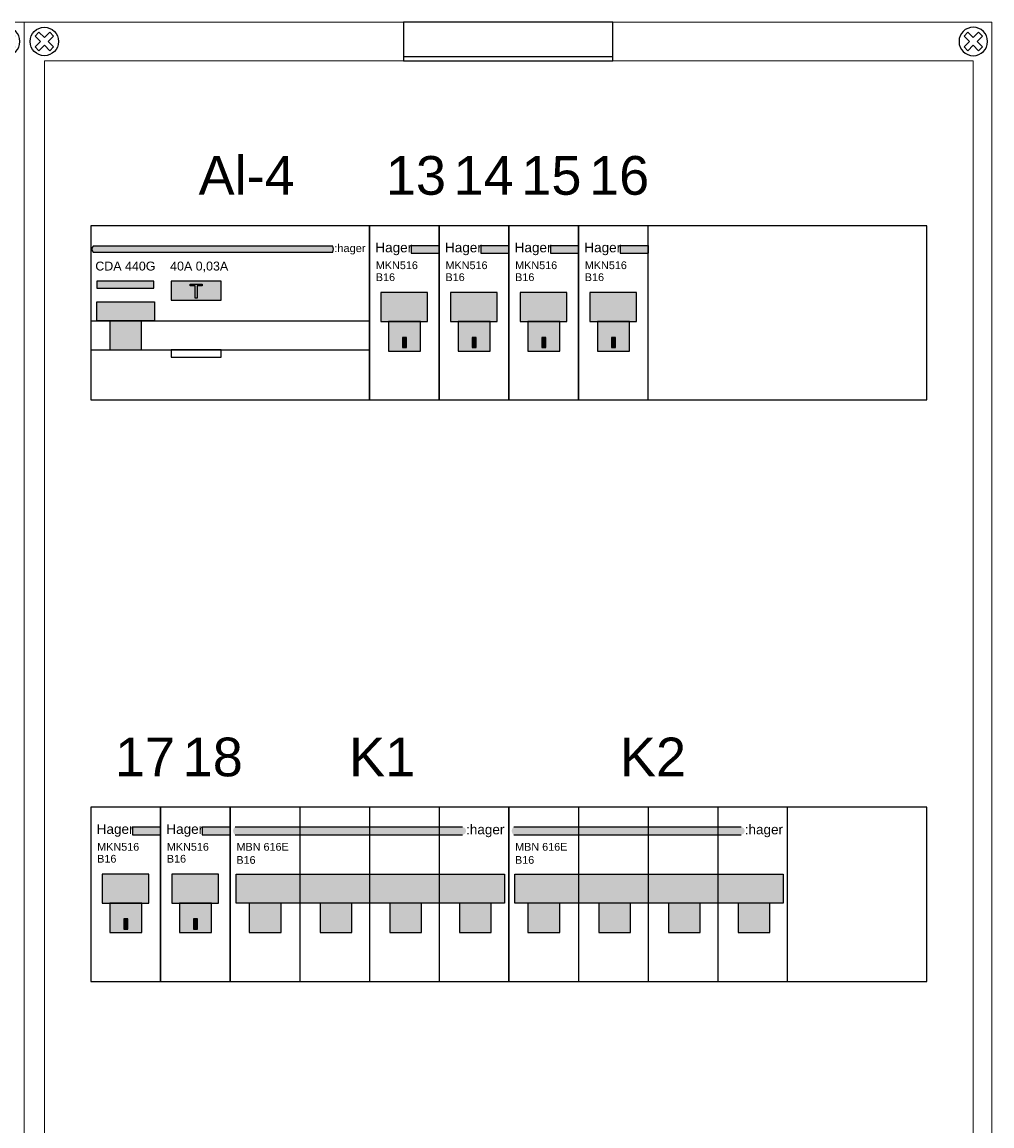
# Model space of a CAD drawing. Header units: millimetres. Extents: x -28773 to 440, y 8099 to 27744.
# Tile 15 of 17: x -26278 to -23772, y 24402 to 27253. Entities that reach past the tile are written whole.
import ezdxf
from ezdxf.enums import TextEntityAlignment as Align

# ---------------------------------------------------------------- set-up
doc = ezdxf.new("R2010")
doc.units = ezdxf.units.MM
doc.header["$LTSCALE"] = 100
for name, color, linetype in [('EL$6----', 7, 'Continuous'), ('EL6112--', 7, 'Continuous'), ('PDF_Geometry', 7, 'Continuous')]:
    doc.layers.add(name, color=color, linetype=linetype)
doc.styles.add('Arial', font='arial.ttf')

# ---------------------------------------------------------------- blocks, each defined once
blk = doc.blocks.new('schroef')
at = {"layer": 'EL6112--', "color": 0}
for p, q in [((-23.8, 13.9), (-13.9, 23.8)), ((-9.9, 0), (-23.8, 13.9)), ((0, 9.9), (-13.9, 23.8)), ((23.8, -13.9), (9.9, 0)), ((13.9, -23.8), (0, -9.9)), ((13.9, -23.8), (23.8, -13.9))]:
    blk.add_line(p, q, dxfattribs=at)
for points in [[(0, -9.9), (-13.9, -23.8), (-23.8, -13.9), (-9.9, 0)], [(0, 9.9), (13.9, 23.8), (23.8, 13.9), (9.9, 0)]]:
    blk.add_lwpolyline(points, dxfattribs=at)
blk.add_circle((0, 0), 36.8, dxfattribs=at)
blk = doc.blocks.new('*U33')
for points in [[(979.6, -100.1), (1520.8, -100.1), (1520.8, 0), (979.6, 0)], [(172, -976.1), (2332, -976.1), (2332, -526.1), (172, -526.1)], [(172, -2478.4), (2332, -2478.4), (2332, -2028.4), (172, -2028.4)]]:
    blk.add_lwpolyline(points, close=True)
blk.add_lwpolyline([(1520.8, -90.1), (979.6, -90.1)])
at = {"layer": 'PDF_Geometry', "lineweight": 5}
blk.add_lwpolyline([(0, -6009), (0, 0), (2500.4, 0), (2500.4, -6009), (0, -6009)], dxfattribs=at)
blk.add_lwpolyline([(2452.2, -5909), (51.9, -5909), (51.9, -100.1), (2452.2, -100.1)], close=True, dxfattribs=at)
at = {"rotation": 180}
blk.add_blockref('schroef', (51.9, -50.1), dxfattribs=at)
at = {"xscale": -1, "rotation": 180}
blk.add_blockref('schroef', (2452.2, -50.1), dxfattribs=at)
blk = doc.blocks.new('*U43')
h = blk.add_hatch(color=160)
h.dxf.hatch_style = 1
edge = h.paths.add_edge_path()
edge.add_arc((-340, -60.9), 12.5, 126.8699, 233.1301)
edge.add_line((-347.5, -70.9), (240.2, -70.9))
edge.add_arc((239.5, -60.9), 10, 273.6694, 446.3306)
edge.add_line((240.2, -50.9), (-347.5, -50.9))
h = blk.add_hatch(color=8)
h.dxf.hatch_style = 1
h.paths.add_polyline_path([(348.5, -172.8), (-344.6, -172.8), (-344.6, -247.8), (348.5, -247.8)])
for points in [[(-310.7, -323.6), (-228.5, -323.6), (-228.5, -247.8), (-310.7, -247.8)], [(-127.6, -323.6), (-45.4, -323.6), (-45.4, -247.8), (-127.6, -247.8)], [(52.4, -323.6), (134.6, -323.6), (134.6, -247.8), (52.4, -247.8)], [(232.4, -323.6), (314.6, -323.6), (314.6, -247.8), (232.4, -247.8)]]:
    blk.add_hatch(color=8).paths.add_polyline_path(points)
at = {"color": 0}
for p, q in [((-347.5, -50.9), (240.2, -50.9)), ((-347.5, -70.9), (240.2, -70.9))]:
    blk.add_line(p, q, dxfattribs=at)
blk.add_lwpolyline([(-360, 0), (-360, -450), (360, -450), (360, 0), (-360, 0)], dxfattribs=at)
at = {"flags": 128}
for points in [[(-180, 0), (-180, -450)], [(0, 0), (0, -450)], [(180, 0), (180, -450)]]:
    blk.add_lwpolyline(points, dxfattribs=at)
blk.add_lwpolyline([(-344.6, -247.8), (-344.6, -172.8), (348.5, -172.8), (348.5, -247.8)], close=True, dxfattribs=at)
at = {"color": 0}
for points in [[(-310.7, -323.6), (-228.5, -323.6), (-228.5, -247.8), (-310.7, -247.8)], [(-310.7, -323.6), (-228.5, -323.6), (-228.5, -247.8), (-310.7, -247.8)], [(-127.6, -323.6), (-45.4, -323.6), (-45.4, -247.8), (-127.6, -247.8)], [(-127.6, -323.6), (-45.4, -323.6), (-45.4, -247.8), (-127.6, -247.8)], [(52.4, -323.6), (134.6, -323.6), (134.6, -247.8), (52.4, -247.8)], [(52.4, -323.6), (134.6, -323.6), (134.6, -247.8), (52.4, -247.8)], [(232.4, -323.6), (314.6, -323.6), (314.6, -247.8), (232.4, -247.8)], [(232.4, -323.6), (314.6, -323.6), (314.6, -247.8), (232.4, -247.8)]]:
    blk.add_lwpolyline(points, close=True, dxfattribs=at)
at = {"color": 160, "style": 'Arial'}
blk.add_text(':hager', height=25, dxfattribs=at).set_placement((249.5, -69.8))
at = {"style": 'Arial'}
for tag, p in [('TYPENUMMER', (-343.7, -112.1)), ('VERMOGENSTYPE', (-344.1, -146))]:
    blk.add_attdef(tag, p, '', height=20, dxfattribs=at)
blk = doc.blocks.new('*U42')
h = blk.add_hatch(color=160)
h.dxf.hatch_style = 1
h.paths.add_polyline_path([(18, -5.09), (10.74, -5.09), (10.74, -7.09), (18, -7.09)])
h = blk.add_hatch(color=253)
h.dxf.hatch_style = 1
h.paths.add_polyline_path([(15, -17.27), (2.9, -17.27), (2.9, -24.78), (15, -24.78)])
blk.add_hatch(color=253).paths.add_polyline_path([(4.93, -32.36), (13.15, -32.36), (13.15, -24.78), (4.93, -24.78)])
h = blk.add_hatch(color=7)
h.dxf.hatch_style = 1
h.paths.add_polyline_path([(9.55, -31.45), (9.55, -28.83), (8.52, -28.83), (8.52, -31.45)])
at = {"color": 0}
for p, q in [((10.74, -5.09), (18, -5.09)), ((10.74, -5.09), (10.74, -7.09)), ((18, -5.09), (18, -7.09)), ((10.74, -7.09), (18, -7.09)), ((15, -24.75), (15, -17.27)), ((15, -24.75), (15, -17.27))]:
    blk.add_line(p, q, dxfattribs=at)
blk.add_lwpolyline([(0, 0), (0, -45), (18, -45), (18, 0), (0, 0)], dxfattribs=at)
for points in [[(2.9, -24.78), (15, -24.78), (15, -17.27), (2.9, -17.27)], [(4.93, -32.36), (13.15, -32.36), (13.15, -24.78), (4.93, -24.78)], [(4.93, -32.36), (13.15, -32.36), (13.15, -24.78), (4.93, -24.78)]]:
    blk.add_lwpolyline(points, close=True, dxfattribs=at)
blk.add_lwpolyline([(9.55, -31.45), (9.55, -28.83), (8.52, -28.83), (8.52, -31.45)], close=True)
at = {"color": 160, "style": 'Arial'}
blk.add_text('Hager', height=2.5, dxfattribs=at).set_placement((1.51, -6.87))
at = {"style": 'Arial'}
for tag, p in [('TYPE', (1.63, -11.21)), ('BEVEILIGINSWAARDE', (1.63, -14.29))]:
    blk.add_attdef(tag, p, '', height=2, dxfattribs=at)
blk = doc.blocks.new('*U39')
h = blk.add_hatch(color=160)
h.dxf.hatch_style = 1
edge = h.paths.add_edge_path()
edge.add_line((5.5, -68), (624.8, -68))
edge.add_arc((612.7, -60.5), 14.2, 327.9879, 392.0121)
edge.add_line((624.8, -52.9), (5.5, -52.9))
edge.add_arc((13.3, -60.5), 10.8, 135.8315, 224.1685)
h = blk.add_hatch(color=1)
h.dxf.hatch_style = 1
h.paths.add_polyline_path([(162.3, -142.9), (15.5, -142.9), (15.5, -161.5), (162.3, -161.5)])
h = blk.add_hatch(color=160)
h.dxf.hatch_style = 1
h.paths.add_polyline_path([(336.6, -142.9), (207.7, -142.9), (207.7, -192.5), (336.6, -192.5)])
h = blk.add_hatch(color=256)
h.dxf.hatch_style = 1
h.paths.add_polyline_path([(164.1, -196.2), (15.3, -196.2), (15.3, -245.8), (164.1, -245.8)])
blk.add_hatch(color=256).paths.add_polyline_path([(48.9, -321), (130.4, -321), (130.4, -245.8), (48.9, -245.8)])
at = {"color": 0}
blk.add_lwpolyline([(0, 0), (0, -450), (720, -450), (720, 0), (0, 0)], dxfattribs=at)
blk.add_lwpolyline([(5.5, -68), (624.8, -68, 0.28686), (624.8, -52.9), (5.5, -52.9, 0.405738)], format="xyb", close=True)
at = {"flags": 128}
for points in [[(15.5, -161.5), (162.3, -161.5), (162.3, -142.9), (15.5, -142.9), (15.5, -161.5)], [(207.7, -192.5), (336.6, -192.5), (336.6, -142.9), (207.7, -142.9), (207.7, -192.5)], [(15.3, -245.8), (15.3, -196.2), (164.1, -196.2), (164.1, -245.8), (15.3, -245.8)], [(0, -245.8), (720, -245.8)], [(0, -321), (720, -321)], [(207.7, -339.6), (336.6, -339.6), (336.6, -321), (207.7, -321), (207.7, -339.6)]]:
    blk.add_lwpolyline(points, dxfattribs=at)
blk.add_lwpolyline([(269.9, -155.6), (256.5, -155.6), (256.5, -151.1), (287.8, -151.1), (287.8, -155.6), (274.4, -155.6), (274.4, -186.9), (269.9, -186.9)], close=True)
at = {"color": 0}
blk.add_lwpolyline([(48.9, -321), (130.4, -321), (130.4, -245.8), (48.9, -245.8)], close=True, dxfattribs=at)
blk.add_lwpolyline([(48.9, -321), (130.4, -321), (130.4, -245.8), (48.9, -245.8)], close=True, dxfattribs=at)
at = {"color": 160, "style": 'Arial'}
blk.add_text(':hager', height=20.34, dxfattribs=at).set_placement((629.1, -68.1))
at = {"style": 'Arial'}
blk.add_text('40A 0,03A', height=23, dxfattribs=at).set_placement((204.8, -115.7))
blk.add_attdef('TYPENUMMER', (11.5, -115.7), '', height=23, dxfattribs=at)

msp = doc.modelspace()

# ---------------------------------------------------------------- block references
at = {"layer": 'EL$6----'}
for p in [(-28773.1, 27253.4), (-26272.7, 27253.4)]:
    msp.add_blockref('*U33', p, dxfattribs=at)
for name, p, values in [('*U39', (-26100.6, 26727.3), {'TYPENUMMER': 'CDA 440G'}), ('*U43', (-25380.6, 25225), {'TYPENUMMER': 'MBN 616E', 'VERMOGENSTYPE': 'B16'}), ('*U43', (-24660.6, 25225), {'TYPENUMMER': 'MBN 616E', 'VERMOGENSTYPE': 'B16'})]:
    msp.add_blockref(name, p, dxfattribs=at).add_auto_attribs(values)
at = {"layer": 'EL$6----', "xscale": 10, "yscale": 10, "zscale": 10}
for p in [(-25380.6, 26727.3), (-25200.6, 26727.3), (-25020.6, 26727.3), (-24840.6, 26727.3), (-26100.6, 25225), (-25920.6, 25225)]:
    msp.add_blockref('*U42', p, dxfattribs=at).add_auto_attribs({'TYPE': 'MKN516', 'BEVEILIGINSWAARDE': 'B16'})

# ---------------------------------------------------------------- texts
at = {"layer": 'EL$6----', "style": 'Arial'}
for s, p in [('Al-4', (-25698.1, 26777.3)), ('13', (-25260.6, 26777.3)), ('14', (-25085.6, 26777.3)), ('15', (-24910.6, 26777.3)), ('16', (-24735.6, 26777.3)), ('18', (-25785.6, 25275)), ('K2', (-24648.1, 25275)), ('17', (-25960.6, 25275)), ('K1', (-25348.1, 25275))]:
    msp.add_text(s, height=100, dxfattribs=at).set_placement(p, align=Align.BOTTOM_CENTER)

doc.saveas('drawing.dxf')
